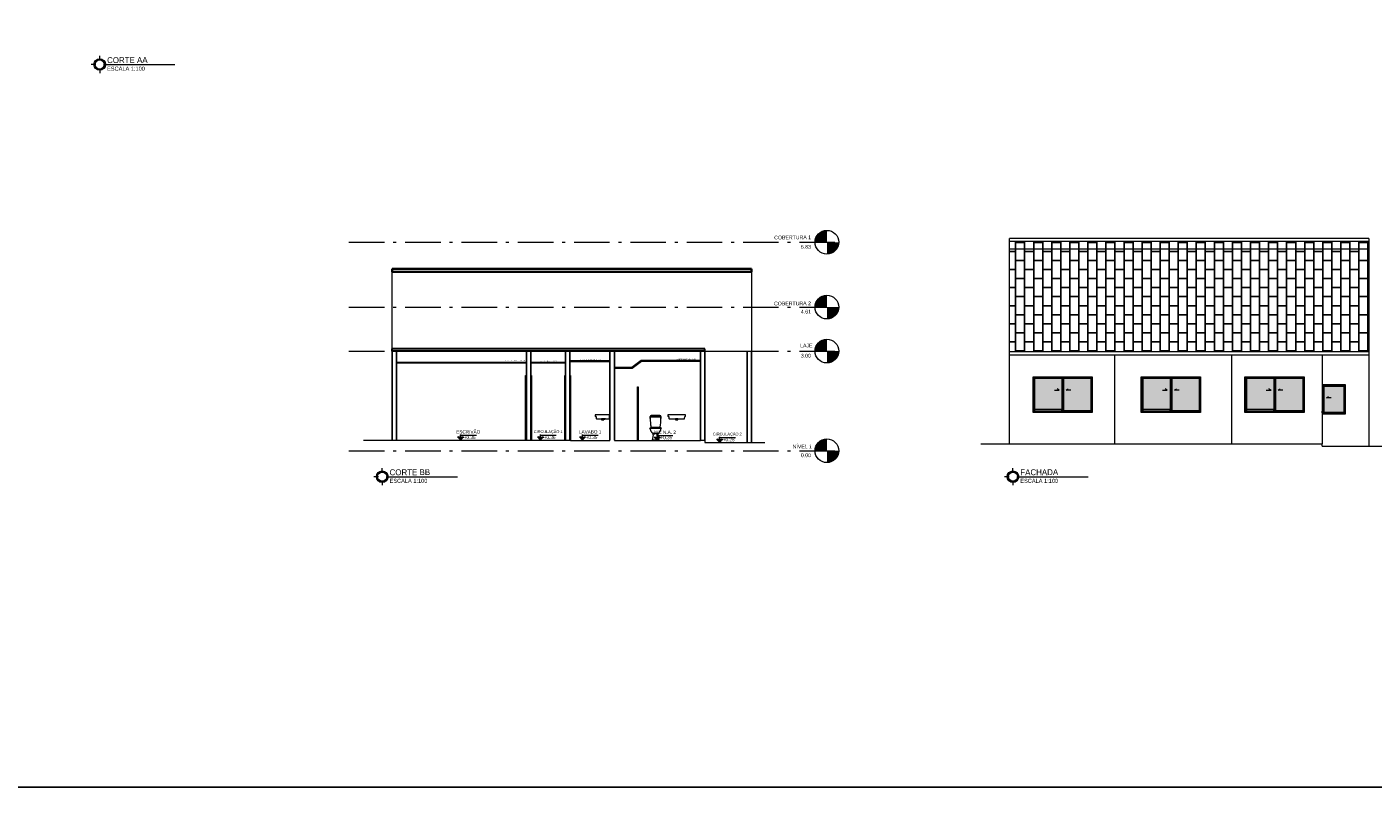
# Model space of a CAD drawing. Header units: millimetres. Extents: x 26 to 1362, y 24 to 358.
# Tile 40 of 256: x 496 to 542, y 72 to 98. Entities that reach past the tile are written whole.
import ezdxf

# ---------------------------------------------------------------- set-up
doc = ezdxf.new("R2010")
doc.units = ezdxf.units.MM
doc.linetypes.add('IMPORT-ACAD_ISO10W100 _3_', pattern=[18000, 12000, -3000, 0, -3000])
for name, color, linetype, lineweight in [('A-DOOR-FRAM', 31, 'Continuous', 9), ('A-FLOR', 252, 'Continuous', 9), ('A-FLOR-LEVL', 250, 'Continuous', 5), ('A-ROOF', 251, 'Continuous', 9), ('A-WALL', 113, 'Continuous', 9), ('LAJE', 252, 'Continuous', 30), ('MB TELHADO', 251, 'Continuous', 18), ('MB_ALVENARIA', 7, 'Continuous', 40), ('MB_ESQUADRIA', 7, 'Continuous', 5), ('MB_MOBILIÁRIO', 8, 'Continuous', 13), ('MB_TEXTO_0', 7, 'Continuous', 13), ('Símbolos', 7, 'Continuous', 20), ('TEXTO', 7, 'Continuous', 20)]:
    doc.layers.add(name, color=color, linetype=linetype, lineweight=lineweight)
for name, color, linetype in [('ARQ-HACHURA', 252, 'Continuous'), ('ARQ-LINHA-05', 5, 'Continuous'), ('vista', 7, 'Continuous')]:
    doc.layers.add(name, color=color, linetype=linetype)
doc.styles.add('arial', font='arial.ttf')
doc.styles.add('AVANT', font='txt')

# ---------------------------------------------------------------- blocks, each defined once
blk = doc.blocks.new('NOMENCLATURA')
at = {"layer": 'Símbolos', "lineweight": 20}
for p, q in [((-0.52, 0.3), (-0.52, 0.66)), ((-0.22, 0), (-0.01, 0)), ((-0.82, 0), (-1.18, 0)), ((-0.52, -0.3), (-0.52, -0.66))]:
    blk.add_line(p, q, dxfattribs=at)
for radius in [0.449, 0.355]:
    blk.add_circle((-0.52, 0), radius, dxfattribs=at)
at = {"layer": 'Símbolos', "lineweight": 0}
for radius in [0.424, 0.38]:
    blk.add_circle((-0.52, 0), radius, dxfattribs=at)

msp = doc.modelspace()

# ---------------------------------------------------------------- hatches: boundary and pattern name
at = {"layer": 'A-FLOR-LEVL'}
h = msp.add_hatch(color=256, dxfattribs=at)
edge = h.paths.add_edge_path()
edge.add_line((523.3759, 90.5328), (522.9759, 90.5328))
edge.add_arc((523.3759, 90.5328), 0.4, 90, 180, ccw=False)
edge.add_line((523.3759, 90.9328), (523.3759, 90.5328))
h = msp.add_hatch(color=256, dxfattribs=at)
edge = h.paths.add_edge_path()
edge.add_line((523.3759, 90.1328), (523.3759, 90.5328))
edge.add_line((523.3759, 90.5328), (523.7759, 90.5328))
edge.add_arc((523.3759, 90.5328), 0.4, 270, 360, ccw=False)
h = msp.add_hatch(color=256, dxfattribs=at)
edge = h.paths.add_edge_path()
edge.add_line((523.3759, 88.3459), (522.9759, 88.3459))
edge.add_arc((523.3759, 88.3459), 0.4, 90, 180, ccw=False)
edge.add_line((523.3759, 88.7459), (523.3759, 88.3459))
h = msp.add_hatch(color=256, dxfattribs=at)
edge = h.paths.add_edge_path()
edge.add_line((523.3759, 87.9459), (523.3759, 88.3459))
edge.add_line((523.3759, 88.3459), (523.7759, 88.3459))
edge.add_arc((523.3759, 88.3459), 0.4, 270, 360, ccw=False)
h = msp.add_hatch(color=256, dxfattribs=at)
edge = h.paths.add_edge_path()
edge.add_line((523.3759, 86.8604), (522.9759, 86.8604))
edge.add_arc((523.3759, 86.8604), 0.4, 90, 180, ccw=False)
edge.add_line((523.3759, 87.2604), (523.3759, 86.8604))
h = msp.add_hatch(color=256, dxfattribs=at)
edge = h.paths.add_edge_path()
edge.add_line((523.3759, 86.4604), (523.3759, 86.8604))
edge.add_line((523.3759, 86.8604), (523.7759, 86.8604))
edge.add_arc((523.3759, 86.8604), 0.4, 270, 360, ccw=False)
h = msp.add_hatch(color=256, dxfattribs=at)
edge = h.paths.add_edge_path()
edge.add_line((523.3759, 83.5004), (522.9759, 83.5004))
edge.add_arc((523.3759, 83.5004), 0.4, 90, 180, ccw=False)
edge.add_line((523.3759, 83.9004), (523.3759, 83.5004))
h = msp.add_hatch(color=256, dxfattribs=at)
edge = h.paths.add_edge_path()
edge.add_line((523.3759, 83.1004), (523.3759, 83.5004))
edge.add_line((523.3759, 83.5004), (523.7759, 83.5004))
edge.add_arc((523.3759, 83.5004), 0.4, 270, 360, ccw=False)
at = {"layer": 'ARQ-HACHURA', "true_color": 0xcd6928}
h = msp.add_hatch(dxfattribs=at)
h.set_pattern_fill('AR-B816', color=32, scale=0.0015, angle=90)
h.paths.add_polyline_path([(541.6608, 90.3143), (529.5308, 90.3143), (529.5308, 86.8343), (541.6608, 86.8343)])
h.paths.add_polyline_path([(541.6608, 90.5643), (529.5308, 90.5643), (529.5308, 90.3143), (541.6608, 90.3143)])
at = {"layer": 'vista'}
h = msp.add_hatch(color=256, dxfattribs=at)
h.dxf.hatch_style = 1
h.set_gradient(color1=(127, 191, 255), color2=(214, 245, 255), name='CURVED')
h.paths.add_polyline_path([(532.2856, 84.8513), (532.2856, 85.9318), (531.3582, 85.9318), (531.3582, 84.8513)])
h.paths.add_polyline_path([(531.3035, 85.9318), (530.382, 85.9318), (530.382, 84.8898), (531.3035, 84.8898)])
h.paths.add_polyline_path([(534.9535, 84.8898), (534.9535, 85.9318), (534.032, 85.9318), (534.032, 84.8898)])
h.paths.add_polyline_path([(535.9356, 84.8513), (535.9356, 85.9318), (535.0082, 85.9318), (535.0082, 84.8513)])
h.paths.add_polyline_path([(538.4535, 84.8898), (538.4535, 85.9318), (537.532, 85.9318), (537.532, 84.8898)])
h.paths.add_polyline_path([(539.4356, 84.8513), (539.4356, 85.9318), (538.5082, 85.9318), (538.5082, 84.8513)])
h.paths.add_polyline_path([(540.8181, 84.7913), (540.8181, 85.6718), (540.1407, 85.6718), (540.1407, 84.7913)])

# ---------------------------------------------------------------- linework, layer by layer
at = {"layer": 'A-DOOR-FRAM'}
for p, q in [((513.2354, 83.8604), (513.2104, 83.8604)), ((513.3854, 83.8604), (513.4104, 83.8604)), ((514.5304, 83.8604), (514.5554, 83.8604)), ((514.7304, 83.8604), (514.7054, 83.8604))]:
    msp.add_line(p, q, dxfattribs=at)
at = {"layer": 'A-FLOR'}
for p, q in [((519.2554, 86.8604), (520.8354, 86.8604)), ((507.7391, 83.8604), (514.7304, 83.8604)), ((514.7304, 83.8604), (514.7304, 83.8504)), ((514.7304, 83.8504), (516.0554, 83.8504)), ((516.0554, 83.8504), (516.0554, 83.8604)), ((516.2054, 83.8604), (516.2054, 83.8504)), ((516.2054, 83.8504), (519.1054, 83.8504)), ((519.1054, 83.8604), (519.2554, 83.8604)), ((519.1054, 83.8504), (519.1054, 83.8604)), ((519.2554, 83.8604), (519.2554, 83.7804)), ((519.2554, 83.7804), (521.2801, 83.7804)), ((528.5646, 83.7343), (540.0808, 83.7343)), ((540.0808, 83.6543), (540.0808, 83.7343)), ((540.0808, 83.6543), (542.1056, 83.6543))]:
    msp.add_line(p, q, dxfattribs=at)
at = {"layer": 'A-FLOR-LEVL', "linetype": 'IMPORT-ACAD_ISO10W100 _3_', "ltscale": 0.0001}
for p, q in [((507.2459, 90.5328), (523.7759, 90.5328)), ((507.2459, 88.3459), (523.3759, 88.3459)), ((507.2459, 86.8604), (523.7759, 86.8604)), ((507.2459, 83.5004), (523.7759, 83.5004))]:
    msp.add_line(p, q, dxfattribs=at)
at = {"layer": 'A-FLOR-LEVL'}
for centre in [(523.3759, 90.5328), (523.3759, 88.3459), (523.3759, 86.8604), (523.3759, 83.5004)]:
    msp.add_circle(centre, 0.4, dxfattribs=at)
at = {"layer": 'A-ROOF'}
for p, q in [((529.5308, 86.7343), (529.5308, 90.6643)), ((541.6608, 90.6643), (529.5308, 90.6643)), ((529.5308, 90.5643), (541.6608, 90.5643)), ((541.6608, 90.6643), (541.6608, 86.7343)), ((529.5308, 90.3143), (541.6608, 90.3143)), ((541.6608, 86.8343), (529.5308, 86.8343)), ((508.8554, 86.4904), (513.2354, 86.4904)), ((508.8554, 86.4604), (513.2354, 86.4604)), ((513.3854, 86.4904), (514.5554, 86.4904)), ((513.3854, 86.4604), (514.5554, 86.4604)), ((514.7054, 86.5404), (516.0554, 86.5404)), ((514.7054, 86.5104), (516.0554, 86.5104)), ((516.2054, 86.3153), (516.7922, 86.3153)), ((516.7922, 86.3153), (517.1103, 86.5504)), ((516.8021, 86.2853), (517.1202, 86.5204)), ((517.1103, 86.5504), (519.1054, 86.5504)), ((517.1202, 86.5204), (519.1054, 86.5204)), ((529.5308, 86.7343), (541.6608, 86.7343)), ((516.2054, 86.2853), (516.8021, 86.2853))]:
    msp.add_line(p, q, dxfattribs=at)
at = {"layer": 'A-ROOF', "lineweight": 35}
for p, q in [((508.7054, 89.6386), (508.7054, 89.5386)), ((520.8354, 89.5386), (520.8354, 89.6386))]:
    msp.add_line(p, q, dxfattribs=at)
at = {"layer": 'A-WALL', "lineweight": 25}
for p, q in [((508.8554, 86.8604), (508.7054, 86.8604)), ((513.3854, 86.8604), (513.2354, 86.8604)), ((514.7054, 86.8604), (514.5554, 86.8604)), ((516.2054, 86.8604), (516.0554, 86.8604)), ((519.2554, 86.8604), (519.1054, 86.8604))]:
    msp.add_line(p, q, dxfattribs=at)
at = {"layer": 'ARQ-LINHA-05'}
msp.add_lwpolyline([(457.8181, 352.4042), (601.279, 352.4042), (601.279, 72.1551), (457.8181, 72.1551)], close=True, dxfattribs=at)
at = {"layer": 'LAJE'}
for p, q in [((519.2554, 86.9404), (508.7054, 86.9404)), ((508.7054, 86.8604), (508.7054, 86.9404)), ((519.2554, 86.8604), (508.7054, 86.8604)), ((519.2554, 86.8604), (519.2554, 86.9404))]:
    msp.add_line(p, q, dxfattribs=at)
at = {"layer": 'MB TELHADO', "lineweight": 35}
for p, q in [((520.8354, 89.6386), (508.7054, 89.6386)), ((508.7054, 89.5386), (520.8354, 89.5386))]:
    msp.add_line(p, q, dxfattribs=at)
at = {"layer": 'MB TELHADO'}
for p, q in [((508.7054, 86.8604), (508.7054, 89.5386)), ((520.8354, 89.5386), (520.8354, 86.8604))]:
    msp.add_line(p, q, dxfattribs=at)
at = {"layer": 'MB_ALVENARIA', "lineweight": 25}
for p, q in [((508.7054, 86.8604), (508.7054, 83.8604)), ((508.8554, 83.8604), (508.8554, 86.8604)), ((513.2354, 86.8604), (513.2354, 83.8604)), ((513.3854, 83.8604), (513.3854, 86.8604)), ((514.5554, 86.8604), (514.5554, 83.8604)), ((514.7054, 83.8604), (514.7054, 86.8604)), ((516.0554, 86.8604), (516.0554, 83.8604)), ((516.2054, 83.8604), (516.2054, 86.8604)), ((519.1054, 86.8604), (519.1054, 83.8604)), ((519.2554, 83.8604), (519.2554, 86.8604)), ((520.6854, 86.8604), (520.6854, 83.7804)), ((520.8354, 83.7804), (520.8354, 86.8604))]:
    msp.add_line(p, q, dxfattribs=at)
at = {"layer": 'MB_ESQUADRIA'}
for p, q in [((529.5308, 83.7343), (529.5308, 86.7343)), ((533.0808, 86.7343), (533.0808, 83.7343)), ((537.0308, 86.7343), (537.0308, 83.7343)), ((540.0808, 86.7343), (540.0808, 83.7343)), ((541.6608, 86.7343), (541.6608, 83.6543)), ((513.2104, 83.8604), (513.2104, 86.0364)), ((513.2104, 86.0364), (513.2354, 86.0364)), ((513.3854, 86.0364), (513.4104, 86.0364)), ((513.4104, 86.0364), (513.4104, 83.8604)), ((514.5304, 83.8604), (514.5304, 86.0364)), ((514.5304, 86.0364), (514.5554, 86.0364)), ((514.7054, 86.0364), (514.7304, 86.0364)), ((514.7304, 86.0364), (514.7304, 83.8604)), ((530.3308, 84.7943), (530.3308, 85.9943)), ((530.3308, 85.9943), (532.3308, 85.9943)), ((530.3382, 85.9869), (530.3382, 85.9943)), ((530.3382, 85.9943), (530.3382, 84.7943)), ((530.3382, 85.9869), (532.3234, 85.9869)), ((530.3382, 85.9788), (532.3234, 85.9788)), ((530.3512, 85.9869), (530.3512, 84.8017)), ((530.3512, 85.9543), (532.3104, 85.9543)), ((530.382, 85.9318), (530.382, 85.9551)), ((530.382, 85.9551), (530.382, 84.8222)), ((531.3035, 85.9318), (530.382, 85.9318)), ((531.3035, 85.9553), (531.3035, 85.9318)), ((531.3035, 85.9553), (531.3035, 84.8215)), ((531.3232, 85.9553), (531.3232, 84.8153)), ((531.3582, 85.9318), (531.3582, 85.9553)), ((531.3582, 85.9553), (531.3582, 84.8153)), ((532.2856, 85.9318), (531.3582, 85.9318)), ((532.2856, 85.9551), (532.2856, 85.9318)), ((532.2856, 85.9551), (532.2856, 84.8153)), ((532.3104, 85.9869), (532.3104, 84.8017)), ((532.3234, 85.9943), (532.3234, 85.9869)), ((532.3234, 85.9943), (532.3234, 84.7943)), ((532.3308, 85.9943), (532.3308, 84.7943)), ((533.9808, 84.7943), (533.9808, 85.9943)), ((533.9808, 85.9943), (535.9808, 85.9943)), ((533.9882, 85.9869), (533.9882, 85.9943)), ((533.9882, 85.9943), (533.9882, 84.7943)), ((533.9882, 85.9869), (535.9734, 85.9869)), ((533.9882, 85.9788), (535.9734, 85.9788)), ((534.0012, 85.9869), (534.0012, 84.8017)), ((534.0012, 85.9543), (535.9604, 85.9543)), ((534.032, 85.9318), (534.032, 85.9551)), ((534.032, 85.9551), (534.032, 84.8222)), ((534.9535, 85.9318), (534.032, 85.9318)), ((534.9535, 85.9553), (534.9535, 85.9318)), ((534.9535, 85.9553), (534.9535, 84.8215)), ((534.9732, 85.9553), (534.9732, 84.8153)), ((535.0082, 85.9318), (535.0082, 85.9553)), ((535.0082, 85.9553), (535.0082, 84.8153)), ((535.9356, 85.9318), (535.0082, 85.9318)), ((535.9356, 85.9551), (535.9356, 85.9318)), ((535.9356, 85.9551), (535.9356, 84.8153)), ((535.9604, 85.9869), (535.9604, 84.8017)), ((535.9734, 85.9943), (535.9734, 85.9869)), ((535.9734, 85.9943), (535.9734, 84.7943)), ((535.9808, 85.9943), (535.9808, 84.7943)), ((537.4808, 84.7943), (537.4808, 85.9943)), ((537.4808, 85.9943), (539.4808, 85.9943)), ((537.4882, 85.9869), (537.4882, 85.9943)), ((537.4882, 85.9943), (537.4882, 84.7943)), ((537.4882, 85.9869), (539.4734, 85.9869)), ((537.4882, 85.9788), (539.4734, 85.9788)), ((537.5012, 85.9869), (537.5012, 84.8017)), ((537.5012, 85.9543), (539.4604, 85.9543)), ((537.532, 85.9318), (537.532, 85.9551)), ((537.532, 85.9551), (537.532, 84.8222)), ((538.4535, 85.9318), (537.532, 85.9318)), ((538.4535, 85.9553), (538.4535, 85.9318)), ((538.4535, 85.9553), (538.4535, 84.8215)), ((538.4732, 85.9553), (538.4732, 84.8153)), ((538.5082, 85.9318), (538.5082, 85.9553)), ((538.5082, 85.9553), (538.5082, 84.8153)), ((539.4356, 85.9318), (538.5082, 85.9318)), ((539.4356, 85.9551), (539.4356, 85.9318)), ((539.4356, 85.9551), (539.4356, 84.8153)), ((539.4604, 85.9869), (539.4604, 84.8017)), ((539.4734, 85.9943), (539.4734, 85.9869)), ((539.4734, 85.9943), (539.4734, 84.7943)), ((539.4808, 85.9943), (539.4808, 84.7943)), ((531.0506, 85.545), (531.2106, 85.545)), ((531.2106, 85.545), (531.1413, 85.585)), ((531.4511, 85.545), (531.5204, 85.585)), ((531.6111, 85.545), (531.4511, 85.545)), ((534.7006, 85.545), (534.8606, 85.545)), ((534.8606, 85.545), (534.7913, 85.585)), ((535.1011, 85.545), (535.1704, 85.585)), ((535.2611, 85.545), (535.1011, 85.545)), ((538.2006, 85.545), (538.3606, 85.545)), ((538.3606, 85.545), (538.2913, 85.585)), ((538.6011, 85.545), (538.6704, 85.585)), ((538.7611, 85.545), (538.6011, 85.545)), ((540.0808, 85.7343), (540.8633, 85.7343)), ((540.0808, 85.7269), (540.8559, 85.7269)), ((540.0808, 85.7188), (540.8559, 85.7188)), ((540.0808, 85.6943), (540.8429, 85.6943)), ((540.086, 85.6718), (540.0808, 85.6718)), ((540.086, 85.6953), (540.086, 85.6718)), ((540.086, 85.6953), (540.086, 84.7615)), ((540.1057, 85.6953), (540.1057, 84.7553)), ((540.1407, 85.6718), (540.1407, 85.6953)), ((540.1407, 85.6953), (540.1407, 84.7553)), ((540.8181, 85.6718), (540.1407, 85.6718)), ((540.8181, 85.6951), (540.8181, 85.6718)), ((540.8181, 85.6951), (540.8181, 84.7553)), ((540.8429, 85.7269), (540.8429, 84.7417)), ((540.8559, 85.7343), (540.8559, 85.7269)), ((540.8559, 85.7343), (540.8559, 84.7343)), ((540.8633, 85.7343), (540.8633, 84.7343)), ((540.2336, 85.285), (540.3029, 85.325)), ((540.3936, 85.285), (540.2336, 85.285)), ((532.3308, 84.7943), (530.3308, 84.7943)), ((530.3382, 84.8017), (532.3234, 84.8017)), ((530.3382, 84.8017), (530.3382, 84.7943)), ((531.3232, 84.8223), (530.3512, 84.8223)), ((530.3512, 84.8153), (531.3232, 84.8153)), ((530.3512, 84.807), (532.3104, 84.807)), ((530.3512, 84.806), (532.3104, 84.806)), ((530.382, 84.8423), (530.382, 84.8898)), ((531.3035, 84.8898), (530.382, 84.8898)), ((530.382, 84.8423), (531.3035, 84.8423)), ((530.382, 84.8326), (531.3035, 84.8326)), ((530.382, 84.8292), (531.3035, 84.8292)), ((531.3035, 84.8423), (531.3035, 84.8898)), ((531.3582, 84.8153), (531.3232, 84.8153)), ((531.3582, 84.8153), (531.3582, 84.8513)), ((532.2856, 84.8513), (531.3582, 84.8513)), ((532.2856, 84.8153), (531.3582, 84.8153)), ((532.2856, 84.8153), (532.2856, 84.8513)), ((532.3104, 84.8153), (532.2856, 84.8153)), ((532.3234, 84.8017), (532.3234, 84.7943)), ((535.9808, 84.7943), (533.9808, 84.7943)), ((533.9882, 84.8017), (535.9734, 84.8017)), ((533.9882, 84.8017), (533.9882, 84.7943)), ((534.9732, 84.8223), (534.0012, 84.8223)), ((534.0012, 84.8153), (534.9732, 84.8153)), ((534.0012, 84.807), (535.9604, 84.807)), ((534.0012, 84.806), (535.9604, 84.806)), ((534.032, 84.8423), (534.032, 84.8898)), ((534.9535, 84.8898), (534.032, 84.8898)), ((534.032, 84.8423), (534.9535, 84.8423)), ((534.032, 84.8326), (534.9535, 84.8326)), ((534.032, 84.8292), (534.9535, 84.8292)), ((534.9535, 84.8423), (534.9535, 84.8898)), ((535.0082, 84.8153), (534.9732, 84.8153)), ((535.0082, 84.8153), (535.0082, 84.8513)), ((535.9356, 84.8513), (535.0082, 84.8513)), ((535.9356, 84.8153), (535.0082, 84.8153)), ((535.9356, 84.8153), (535.9356, 84.8513)), ((535.9604, 84.8153), (535.9356, 84.8153)), ((535.9734, 84.8017), (535.9734, 84.7943)), ((539.4808, 84.7943), (537.4808, 84.7943)), ((537.4882, 84.8017), (539.4734, 84.8017)), ((537.4882, 84.8017), (537.4882, 84.7943)), ((538.4732, 84.8223), (537.5012, 84.8223)), ((537.5012, 84.8153), (538.4732, 84.8153)), ((537.5012, 84.807), (539.4604, 84.807)), ((537.5012, 84.806), (539.4604, 84.806)), ((537.532, 84.8423), (537.532, 84.8898)), ((538.4535, 84.8898), (537.532, 84.8898)), ((537.532, 84.8423), (538.4535, 84.8423)), ((537.532, 84.8326), (538.4535, 84.8326)), ((537.532, 84.8292), (538.4535, 84.8292)), ((538.4535, 84.8423), (538.4535, 84.8898)), ((538.5082, 84.8153), (538.4732, 84.8153)), ((538.5082, 84.8153), (538.5082, 84.8513)), ((539.4356, 84.8513), (538.5082, 84.8513)), ((539.4356, 84.8153), (538.5082, 84.8153)), ((539.4356, 84.8153), (539.4356, 84.8513)), ((539.4604, 84.8153), (539.4356, 84.8153)), ((539.4734, 84.8017), (539.4734, 84.7943)), ((540.086, 84.8298), (540.0808, 84.8298)), ((540.0808, 84.7823), (540.086, 84.7823)), ((540.0808, 84.7726), (540.086, 84.7726)), ((540.0808, 84.7692), (540.086, 84.7692)), ((540.1057, 84.7623), (540.0808, 84.7623)), ((540.0808, 84.7553), (540.1057, 84.7553)), ((540.0808, 84.747), (540.8429, 84.747)), ((540.0808, 84.746), (540.8429, 84.746)), ((540.0808, 84.7417), (540.8559, 84.7417)), ((540.8633, 84.7343), (540.0808, 84.7343)), ((540.086, 84.7823), (540.086, 84.8298)), ((540.1407, 84.7553), (540.1057, 84.7553)), ((540.1407, 84.7553), (540.1407, 84.7913)), ((540.8181, 84.7913), (540.1407, 84.7913)), ((540.8181, 84.7553), (540.1407, 84.7553)), ((540.8181, 84.7553), (540.8181, 84.7913)), ((540.8429, 84.7553), (540.8181, 84.7553)), ((540.8559, 84.7417), (540.8559, 84.7343))]:
    msp.add_line(p, q, dxfattribs=at)
at = {"layer": 'MB_MOBILIÁRIO'}
for p, q in [((516.9825, 83.8604), (516.9825, 85.6604)), ((516.9825, 85.6604), (517.0025, 85.6604)), ((517.0025, 85.6604), (517.0025, 83.8604)), ((515.5574, 84.7057), (515.5574, 84.6666)), ((516.0404, 84.7104), (515.5621, 84.7104)), ((515.5628, 84.6602), (515.5845, 84.6565)), ((515.5899, 84.6507), (515.5958, 84.582)), ((515.6008, 84.5774), (516.0404, 84.5774)), ((515.9084, 84.5774), (515.7741, 84.5774)), ((515.7741, 84.5774), (515.7757, 84.5474)), ((515.7787, 84.5446), (515.8488, 84.5446)), ((515.8288, 84.5774), (515.8287, 84.5617)), ((515.8518, 84.5474), (515.8521, 84.5527)), ((516.0404, 84.5774), (516.0404, 84.7104)), ((518.0095, 84.7057), (518.0095, 84.6666)), ((518.6048, 84.7104), (518.0142, 84.7104)), ((518.0149, 84.6602), (518.0366, 84.6565)), ((518.042, 84.6507), (518.0479, 84.582)), ((518.0529, 84.5774), (518.5661, 84.5774)), ((518.3491, 84.5774), (518.2699, 84.5774)), ((518.2699, 84.5774), (518.2714, 84.5474)), ((518.2744, 84.5446), (518.3446, 84.5446)), ((518.3476, 84.5474), (518.3491, 84.5774)), ((518.5711, 84.582), (518.577, 84.6507)), ((518.5824, 84.6565), (518.6041, 84.6602)), ((518.6095, 84.6666), (518.6095, 84.7057))]:
    msp.add_line(p, q, dxfattribs=at)
at = {"layer": 'MB_MOBILIÁRIO', "lineweight": 18}
for p, q in [((517.4132, 84.6554), (517.4132, 84.6414)), ((517.4132, 84.6414), (517.4132, 84.6554)), ((517.4215, 84.6414), (517.4132, 84.6414)), ((517.4132, 84.6384), (517.4132, 84.5904)), ((517.4132, 84.5904), (517.4132, 84.6384)), ((517.4152, 84.6414), (517.4152, 84.6404)), ((517.4152, 84.6404), (517.4152, 84.6414)), ((517.4152, 84.6404), (517.4235, 84.6404)), ((517.4607, 84.6414), (517.4215, 84.6414)), ((517.4235, 84.6404), (517.4607, 84.6404)), ((517.4502, 84.6904), (517.4482, 84.6904)), ((517.462, 84.6904), (517.4563, 84.6904)), ((517.7307, 84.6414), (517.4607, 84.6414)), ((517.4607, 84.6404), (517.7306, 84.6404)), ((517.5322, 84.6914), (517.5322, 84.6904)), ((517.5372, 84.6924), (517.5372, 84.6914)), ((517.5492, 84.6924), (517.5492, 84.6924)), ((517.5492, 84.6924), (517.5807, 84.6924)), ((517.5492, 84.6914), (517.5492, 84.6914)), ((517.5492, 84.6914), (517.6422, 84.6914)), ((517.5492, 84.6914), (517.5492, 84.6914)), ((517.5807, 84.6924), (517.5807, 84.6924)), ((517.5927, 84.6914), (517.5927, 84.6924)), ((517.5987, 84.6924), (517.5987, 84.6914)), ((517.6107, 84.6924), (517.6107, 84.6924)), ((517.6107, 84.6924), (517.6422, 84.6924)), ((517.6422, 84.6924), (517.6422, 84.6924)), ((517.6422, 84.6914), (517.6422, 84.6914)), ((517.6422, 84.6914), (517.6422, 84.6914)), ((517.6542, 84.6914), (517.6542, 84.6924)), ((517.6592, 84.6904), (517.6592, 84.6914)), ((517.7351, 84.6904), (517.7294, 84.6904)), ((517.7306, 84.6404), (517.7678, 84.6404)), ((517.7698, 84.6414), (517.7307, 84.6414)), ((517.7432, 84.6904), (517.7412, 84.6904)), ((517.7678, 84.6404), (517.7762, 84.6404)), ((517.7698, 84.6414), (517.7782, 84.6414)), ((517.7762, 84.6404), (517.7762, 84.6414)), ((517.7762, 84.6414), (517.7762, 84.6404)), ((517.7782, 84.6414), (517.7782, 84.6554)), ((517.7782, 84.6554), (517.7782, 84.6414)), ((517.7782, 84.5904), (517.7782, 84.6384)), ((517.7782, 84.6384), (517.7782, 84.5904)), ((517.4618, 84.2554), (517.4054, 84.2554)), ((517.4132, 84.2504), (517.4177, 84.2504)), ((517.4658, 84.2504), (517.4134, 84.2504)), ((517.4514, 84.2904), (517.4621, 84.2904)), ((517.7296, 84.2554), (517.4618, 84.2554)), ((517.7256, 84.2504), (517.4658, 84.2504)), ((517.4761, 84.2704), (517.4761, 84.2904)), ((517.5131, 84.0341), (517.4762, 83.8604)), ((517.7152, 83.8604), (517.6783, 84.0341)), ((517.7152, 84.2904), (517.7152, 84.2704)), ((517.7779, 84.2504), (517.7256, 84.2504)), ((517.7293, 84.2904), (517.74, 84.2904)), ((517.786, 84.2554), (517.7296, 84.2554)), ((517.7736, 84.2504), (517.7782, 84.2504)), ((517.5044, 83.8604), (517.4762, 83.8604)), ((517.687, 83.8604), (517.5044, 83.8604)), ((517.7152, 83.8604), (517.687, 83.8604))]:
    msp.add_line(p, q, dxfattribs=at)
at = {"layer": 'MB_MOBILIÁRIO', "lineweight": 18, "flags": 128}
for points in [[(517.4235, 84.6404), (517.4191, 84.6404), (517.4163, 84.6404), (517.4152, 84.6404), (517.4152, 84.6404)], [(517.4607, 84.6404), (517.4592, 84.6404), (517.4576, 84.6404), (517.4561, 84.6404), (517.4545, 84.6404), (517.453, 84.6404), (517.4515, 84.6404), (517.45, 84.6404), (517.4485, 84.6404), (517.4471, 84.6404), (517.4457, 84.6404), (517.4443, 84.6404), (517.4429, 84.6404), (517.4416, 84.6404), (517.4403, 84.6404), (517.439, 84.6404), (517.4378, 84.6404), (517.4366, 84.6404), (517.4354, 84.6404), (517.4343, 84.6404), (517.4332, 84.6404), (517.4322, 84.6404), (517.4312, 84.6404), (517.4303, 84.6404), (517.4294, 84.6404), (517.4286, 84.6404), (517.4279, 84.6404), (517.4271, 84.6404), (517.4265, 84.6404), (517.4259, 84.6404), (517.4254, 84.6404), (517.4249, 84.6404), (517.4245, 84.6404), (517.4241, 84.6404), (517.4238, 84.6404), (517.4236, 84.6404), (517.4235, 84.6404)], [(517.4563, 84.6904), (517.452, 84.6904), (517.4493, 84.6904), (517.4482, 84.6904), (517.4482, 84.6904)], [(517.462, 84.6904), (517.4617, 84.6904), (517.4615, 84.6904), (517.4613, 84.6904), (517.461, 84.6904), (517.4608, 84.6904), (517.4606, 84.6904), (517.4603, 84.6904), (517.4601, 84.6904), (517.4599, 84.6904), (517.4597, 84.6904), (517.4595, 84.6904), (517.4592, 84.6904), (517.459, 84.6904), (517.4588, 84.6904), (517.4586, 84.6904), (517.4585, 84.6904), (517.4583, 84.6904), (517.4581, 84.6904), (517.4579, 84.6904), (517.4578, 84.6904), (517.4576, 84.6904), (517.4575, 84.6904), (517.4573, 84.6904), (517.4572, 84.6904), (517.457, 84.6904), (517.4569, 84.6904), (517.4568, 84.6904), (517.4567, 84.6904), (517.4566, 84.6904), (517.4565, 84.6904), (517.4565, 84.6904), (517.4564, 84.6904), (517.4564, 84.6904), (517.4563, 84.6904), (517.4563, 84.6904), (517.4563, 84.6904)], [(517.7306, 84.6404), (517.5891, 84.6404), (517.4607, 84.6404)], [(517.7294, 84.6904), (517.5892, 84.6904), (517.462, 84.6904)], [(517.7351, 84.6904), (517.7351, 84.6904), (517.735, 84.6904), (517.735, 84.6904), (517.7349, 84.6904), (517.7348, 84.6904), (517.7347, 84.6904), (517.7347, 84.6904), (517.7346, 84.6904), (517.7344, 84.6904), (517.7343, 84.6904), (517.7342, 84.6904), (517.7341, 84.6904), (517.7339, 84.6904), (517.7338, 84.6904), (517.7336, 84.6904), (517.7335, 84.6904), (517.7333, 84.6904), (517.7331, 84.6904), (517.7329, 84.6904), (517.7327, 84.6904), (517.7326, 84.6904), (517.7324, 84.6904), (517.7321, 84.6904), (517.7319, 84.6904), (517.7317, 84.6904), (517.7315, 84.6904), (517.7313, 84.6904), (517.7311, 84.6904), (517.7308, 84.6904), (517.7306, 84.6904), (517.7304, 84.6904), (517.7301, 84.6904), (517.7299, 84.6904), (517.7296, 84.6904), (517.7294, 84.6904), (517.7294, 84.6904)], [(517.7678, 84.6404), (517.7676, 84.6404), (517.7673, 84.6404), (517.767, 84.6404), (517.7666, 84.6404), (517.7661, 84.6404), (517.7656, 84.6404), (517.765, 84.6404), (517.7643, 84.6404), (517.7636, 84.6404), (517.7629, 84.6404), (517.762, 84.6404), (517.7612, 84.6404), (517.7603, 84.6404), (517.7593, 84.6404), (517.7583, 84.6404), (517.7572, 84.6404), (517.7561, 84.6404), (517.755, 84.6404), (517.7538, 84.6404), (517.7526, 84.6404), (517.7513, 84.6404), (517.75, 84.6404), (517.7487, 84.6404), (517.7473, 84.6404), (517.7459, 84.6404), (517.7445, 84.6404), (517.743, 84.6404), (517.7416, 84.6404), (517.7401, 84.6404), (517.7386, 84.6404), (517.737, 84.6404), (517.7355, 84.6404), (517.734, 84.6404), (517.7324, 84.6404), (517.7309, 84.6404), (517.7306, 84.6404)], [(517.7432, 84.6904), (517.7424, 84.6904), (517.74, 84.6904), (517.736, 84.6904), (517.7351, 84.6904)], [(517.7762, 84.6404), (517.7754, 84.6404), (517.7729, 84.6404), (517.7687, 84.6404), (517.7678, 84.6404)], [(517.4049, 84.2554), (517.4049, 84.256), (517.4049, 84.2566), (517.405, 84.2572), (517.4051, 84.2578), (517.4052, 84.2584), (517.4053, 84.259), (517.4055, 84.2595), (517.4056, 84.2601), (517.4058, 84.2607), (517.4061, 84.2612), (517.4063, 84.2618), (517.4066, 84.2623), (517.4069, 84.2628), (517.4072, 84.2634), (517.4075, 84.2639), (517.4079, 84.2643), (517.4082, 84.2648), (517.4086, 84.2653), (517.409, 84.2657), (517.4094, 84.2661), (517.4099, 84.2666), (517.4103, 84.267), (517.4108, 84.2673), (517.4113, 84.2677), (517.4118, 84.268), (517.4123, 84.2683), (517.4128, 84.2686), (517.4134, 84.2689), (517.4139, 84.2691), (517.4145, 84.2694), (517.415, 84.2696), (517.4156, 84.2698), (517.4162, 84.2699), (517.4167, 84.2701), (517.4173, 84.2702), (517.4179, 84.2703), (517.4185, 84.2703), (517.4191, 84.2704), (517.4197, 84.2704), (517.4199, 84.2704)], [(517.4099, 84.2504), (517.4099, 84.251), (517.4099, 84.2516), (517.41, 84.2522), (517.4101, 84.2528), (517.4102, 84.2534), (517.4103, 84.254), (517.4105, 84.2545), (517.4106, 84.2551), (517.4107, 84.2554)], [(517.4132, 84.2504), (517.4133, 84.2431), (517.4138, 84.2358), (517.4145, 84.2285), (517.4155, 84.2213), (517.4168, 84.2141), (517.4184, 84.207), (517.4203, 84.2), (517.4224, 84.193), (517.4249, 84.1861), (517.4276, 84.1793), (517.4306, 84.1727), (517.4338, 84.1661), (517.4373, 84.1597), (517.4411, 84.1534), (517.4451, 84.1473), (517.4493, 84.1414), (517.4538, 84.1356), (517.4585, 84.1301), (517.4634, 84.1247), (517.4685, 84.1195), (517.4739, 84.1145), (517.4794, 84.1097), (517.4851, 84.1052), (517.491, 84.1009), (517.4971, 84.0968), (517.5033, 84.093), (517.5097, 84.0894), (517.5135, 84.0874)], [(517.4737, 84.2704), (517.4675, 84.2704), (517.4617, 84.2704), (517.4561, 84.2704), (517.451, 84.2704), (517.4462, 84.2704), (517.4418, 84.2704), (517.4378, 84.2704), (517.4342, 84.2704), (517.431, 84.2704), (517.4281, 84.2704), (517.4257, 84.2704), (517.4237, 84.2704), (517.4221, 84.2704), (517.421, 84.2704), (517.4202, 84.2704), (517.4199, 84.2704), (517.4199, 84.2704)], [(517.4199, 84.2704), (517.4201, 84.2704), (517.4207, 84.2704), (517.4218, 84.2704), (517.4233, 84.2704), (517.4251, 84.2704), (517.4274, 84.2704), (517.4301, 84.2704), (517.4333, 84.2704), (517.4343, 84.2704)], [(517.4514, 84.2904), (517.4522, 84.2904), (517.4546, 84.2904), (517.4586, 84.2904), (517.4594, 84.2904)], [(517.4594, 84.2904), (517.4595, 84.2904), (517.4595, 84.2904), (517.4595, 84.2904), (517.4595, 84.2904), (517.4596, 84.2904), (517.4596, 84.2904), (517.4597, 84.2904), (517.4597, 84.2904), (517.4597, 84.2904), (517.4598, 84.2904), (517.4599, 84.2904), (517.4599, 84.2904), (517.46, 84.2904), (517.4601, 84.2904), (517.4601, 84.2904), (517.4602, 84.2904), (517.4603, 84.2904), (517.4604, 84.2904), (517.4605, 84.2904), (517.4605, 84.2904), (517.4606, 84.2904), (517.4607, 84.2904), (517.4608, 84.2904), (517.4609, 84.2904), (517.461, 84.2904), (517.4611, 84.2904), (517.4612, 84.2904), (517.4613, 84.2904), (517.4614, 84.2904), (517.4615, 84.2904), (517.4617, 84.2904), (517.4618, 84.2904), (517.4619, 84.2904), (517.462, 84.2904), (517.4621, 84.2904), (517.4621, 84.2904)], [(517.4621, 84.2904), (517.6022, 84.2904), (517.7293, 84.2904)], [(517.7176, 84.2704), (517.7138, 84.2704), (517.7098, 84.2704), (517.7056, 84.2704), (517.7013, 84.2704), (517.6967, 84.2704), (517.692, 84.2704), (517.6872, 84.2704), (517.6822, 84.2704), (517.6771, 84.2704), (517.6718, 84.2704), (517.6664, 84.2704), (517.6609, 84.2704), (517.6553, 84.2704), (517.6496, 84.2704), (517.6439, 84.2704), (517.638, 84.2704), (517.6321, 84.2704), (517.6261, 84.2704), (517.6201, 84.2704), (517.614, 84.2704), (517.6079, 84.2704), (517.6018, 84.2704), (517.5956, 84.2704), (517.5895, 84.2704), (517.5834, 84.2704), (517.5773, 84.2704), (517.5712, 84.2704), (517.5652, 84.2704), (517.5592, 84.2704), (517.5533, 84.2704), (517.5474, 84.2704), (517.5416, 84.2704), (517.536, 84.2704), (517.5304, 84.2704), (517.5249, 84.2704), (517.5195, 84.2704), (517.5142, 84.2704), (517.5091, 84.2704), (517.5041, 84.2704), (517.4993, 84.2704), (517.4946, 84.2704), (517.49, 84.2704), (517.4857, 84.2704), (517.4815, 84.2704), (517.4775, 84.2704), (517.4737, 84.2704)], [(517.5131, 84.0341), (517.5139, 84.0381), (517.5145, 84.042), (517.5149, 84.046), (517.5152, 84.05), (517.5153, 84.054), (517.5152, 84.058), (517.515, 84.062), (517.5147, 84.0659), (517.5142, 84.0699), (517.5135, 84.0739), (517.5126, 84.0778), (517.5117, 84.0816), (517.5105, 84.0855), (517.5092, 84.0893), (517.5078, 84.093), (517.5077, 84.0932)], [(517.5405, 84.0764), (517.5475, 84.0744), (517.5546, 84.0726), (517.5617, 84.0711), (517.5689, 84.0699), (517.5761, 84.0689), (517.5816, 84.0685)], [(517.6098, 84.0685), (517.6126, 84.0687), (517.6198, 84.0695), (517.627, 84.0706), (517.6342, 84.072), (517.6413, 84.0737), (517.6483, 84.0757), (517.6509, 84.0764)], [(517.6837, 84.0932), (517.6822, 84.0895), (517.6809, 84.0857), (517.6798, 84.0819), (517.6788, 84.078), (517.6779, 84.0741), (517.6772, 84.0702), (517.6767, 84.0662), (517.6763, 84.0622), (517.6761, 84.0582), (517.6761, 84.0542), (517.6762, 84.0502), (517.6765, 84.0462), (517.6769, 84.0423), (517.6775, 84.0383), (517.6782, 84.0344), (517.6783, 84.0341)], [(517.6779, 84.0874), (517.6843, 84.0909), (517.6906, 84.0945), (517.6968, 84.0984), (517.7028, 84.1026), (517.7086, 84.107), (517.7142, 84.1116), (517.7197, 84.1165), (517.7249, 84.1216), (517.73, 84.1268), (517.7348, 84.1323), (517.7394, 84.138), (517.7438, 84.1438), (517.748, 84.1498), (517.7519, 84.156), (517.7555, 84.1623), (517.7589, 84.1688), (517.762, 84.1754), (517.7649, 84.1821), (517.7675, 84.1889), (517.7698, 84.1958), (517.7719, 84.2028), (517.7736, 84.2099), (517.7751, 84.2171), (517.7763, 84.2243), (517.7772, 84.2315), (517.7778, 84.2388), (517.7781, 84.2461), (517.7782, 84.2504)], [(517.7715, 84.2704), (517.7713, 84.2704), (517.7706, 84.2704), (517.7696, 84.2704), (517.7681, 84.2704), (517.7662, 84.2704), (517.7639, 84.2704), (517.7612, 84.2704), (517.7581, 84.2704), (517.7546, 84.2704), (517.7507, 84.2704), (517.7464, 84.2704), (517.7417, 84.2704), (517.7367, 84.2704), (517.7313, 84.2704), (517.7255, 84.2704), (517.7194, 84.2704), (517.7176, 84.2704)], [(517.7293, 84.2904), (517.7294, 84.2904), (517.7295, 84.2904), (517.7296, 84.2904), (517.7297, 84.2904), (517.7298, 84.2904), (517.7299, 84.2904), (517.73, 84.2904), (517.7301, 84.2904), (517.7302, 84.2904), (517.7303, 84.2904), (517.7304, 84.2904), (517.7305, 84.2904), (517.7306, 84.2904), (517.7307, 84.2904), (517.7308, 84.2904), (517.7309, 84.2904), (517.731, 84.2904), (517.7311, 84.2904), (517.7311, 84.2904), (517.7312, 84.2904), (517.7313, 84.2904), (517.7314, 84.2904), (517.7314, 84.2904), (517.7315, 84.2904), (517.7316, 84.2904), (517.7316, 84.2904), (517.7317, 84.2904), (517.7317, 84.2904), (517.7318, 84.2904), (517.7318, 84.2904), (517.7318, 84.2904), (517.7319, 84.2904), (517.7319, 84.2904), (517.7319, 84.2904), (517.7319, 84.2904)], [(517.7319, 84.2904), (517.7362, 84.2904), (517.7389, 84.2904), (517.74, 84.2904), (517.74, 84.2904)], [(517.7571, 84.2704), (517.7603, 84.2704), (517.7632, 84.2704), (517.7656, 84.2704), (517.7676, 84.2704), (517.7692, 84.2704), (517.7704, 84.2704), (517.7711, 84.2704), (517.7715, 84.2704), (517.7715, 84.2704)], [(517.7715, 84.2704), (517.7721, 84.2704), (517.7727, 84.2703), (517.7733, 84.2703), (517.7739, 84.2702), (517.7745, 84.2701), (517.775, 84.27), (517.7756, 84.2698), (517.7762, 84.2696), (517.7768, 84.2694), (517.7773, 84.2692), (517.7779, 84.269), (517.7784, 84.2687), (517.7789, 84.2684), (517.7794, 84.2681), (517.7799, 84.2678), (517.7804, 84.2674), (517.7809, 84.2671), (517.7814, 84.2667), (517.7818, 84.2663), (517.7822, 84.2658), (517.7826, 84.2654), (517.783, 84.2649), (517.7834, 84.2645), (517.7838, 84.264), (517.7841, 84.2635), (517.7844, 84.263), (517.7847, 84.2625), (517.785, 84.2619), (517.7852, 84.2614), (517.7855, 84.2608), (517.7857, 84.2603), (517.7858, 84.2597), (517.786, 84.2591), (517.7861, 84.2585), (517.7863, 84.2579), (517.7863, 84.2573), (517.7864, 84.2567), (517.7865, 84.2562), (517.7865, 84.2556), (517.7865, 84.2554)], [(517.7806, 84.2554), (517.7808, 84.2548), (517.781, 84.2542), (517.7811, 84.2537), (517.7812, 84.2531), (517.7813, 84.2525), (517.7814, 84.2519), (517.7815, 84.2513), (517.7815, 84.2507), (517.7815, 84.2504)]]:
    msp.add_lwpolyline(points, dxfattribs=at)
at = {"layer": 'MB_MOBILIÁRIO'}
for centre, radius, start, end in [((515.5621, 84.7057), 0.0047, 90, 180), ((515.5639, 84.6666), 0.00654, 180, 260.32903), ((515.5834, 84.6501), 0.00645, 4.96403, 80.32903), ((515.6008, 84.5824), 0.005, 184.96403, 270), ((515.7787, 84.5476), 0.003, 183, 270), ((515.8379, 84.5617), 0.00922, 179.52501, 265.55806), ((515.8435, 84.6488), 0.0966, 266.28254, 275.13787), ((515.8488, 84.5476), 0.003, 270, 357), ((515.8435, 84.6488), 0.0966, 275.13787, 312.27935), ((518.0142, 84.7057), 0.0047, 90, 180), ((518.016, 84.6666), 0.00654, 180, 260.32903), ((518.0356, 84.6501), 0.00645, 4.96403, 80.32903), ((518.0529, 84.5824), 0.005, 184.96403, 270), ((518.2744, 84.5476), 0.003, 182.95391, 270), ((518.3446, 84.5476), 0.003, 270, 357.04609), ((518.5661, 84.5824), 0.005, 270, 355.03597), ((518.5835, 84.6501), 0.00645, 99.67097, 175.03597), ((518.603, 84.6666), 0.00654, 279.67097, 0), ((518.6048, 84.7057), 0.0047, 0, 90)]:
    msp.add_arc(centre, radius, start, end, dxfattribs=at)
at = {"layer": 'MB_MOBILIÁRIO', "lineweight": 18}
for centre, radius, start, end in [((517.4482, 84.6554), 0.035, 90, 180), ((517.4152, 84.6384), 0.002, 90, 180), ((518.9282, 84.5904), 1.515, 180, 191.10987), ((517.7432, 84.6554), 0.035, 0, 90), ((516.2632, 84.5904), 1.515, 348.89013, 0), ((517.7762, 84.6384), 0.002, 0, 90), ((517.4514, 84.3004), 0.01, 191.10987, 270), ((517.74, 84.3004), 0.01, 270, 348.89013)]:
    msp.add_arc(centre, radius, start, end, dxfattribs=at)
for points in [[(517.5346, 84.0838), (517.531, 84.0838), (517.5246, 84.0842), (517.5171, 84.0857), (517.5135, 84.0874), (517.512, 84.0883)], [(517.6794, 84.0883), (517.6779, 84.0874), (517.6743, 84.0857), (517.6667, 84.0842), (517.6603, 84.0838), (517.6568, 84.0838)]]:
    msp.add_open_spline(points, degree=3, dxfattribs=at)
msp.add_open_spline([(517.6568, 84.0838), (517.6541, 84.0838), (517.6475, 84.0836), (517.6347, 84.0831), (517.62, 84.0825), (517.6026, 84.0822), (517.5833, 84.0822), (517.5669, 84.0827), (517.5551, 84.0831), (517.5444, 84.0836), (517.538, 84.0838), (517.5346, 84.0838)], degree=3, knots=[0, 0, 0, 0, 0.1111111, 0.2222222, 0.3333333, 0.4444444, 0.5833333, 0.7222222, 0.7916667, 0.8611111, 1, 1, 1, 1], dxfattribs=at)
at = {"layer": 'Símbolos', "ltscale": 5}
for p, q in [((499.0675, 96.5287), (501.3796, 96.5287)), ((508.5989, 82.6248), (510.911, 82.6248)), ((529.8788, 82.6248), (532.1909, 82.6248))]:
    msp.add_line(p, q, dxfattribs=at)
at = {"layer": 'TEXTO'}
for p, q in [((510.9954, 84.0262), (511.5481, 84.0262)), ((511.0208, 83.8604), (511.0208, 84.0518)), ((513.6929, 84.0262), (514.2455, 84.0262)), ((513.7183, 83.8604), (513.7183, 84.0518)), ((515.1071, 84.0262), (515.6597, 84.0262)), ((515.1325, 83.8604), (515.1325, 84.0518)), ((517.6554, 83.8504), (517.6554, 84.0418)), ((510.9174, 83.9604), (511.1243, 83.9604)), ((511.0208, 83.8604), (510.9248, 83.9761)), ((511.0208, 83.9541), (510.9431, 83.9541)), ((511.0208, 83.9479), (510.9482, 83.9479)), ((511.0208, 83.9416), (510.9534, 83.9416)), ((511.0208, 83.9354), (510.9586, 83.9354)), ((511.0208, 83.9291), (510.9638, 83.9291)), ((511.0208, 83.8604), (511.1169, 83.9761)), ((513.6149, 83.9604), (513.8217, 83.9604)), ((513.7183, 83.8604), (513.6223, 83.9761)), ((513.7183, 83.9541), (513.6405, 83.9541)), ((513.7183, 83.9479), (513.6457, 83.9479)), ((513.7183, 83.9416), (513.6509, 83.9416)), ((513.7183, 83.9354), (513.6561, 83.9354)), ((513.7183, 83.9291), (513.6613, 83.9291)), ((513.7183, 83.8604), (513.8143, 83.9761)), ((515.0291, 83.9604), (515.2359, 83.9604)), ((515.1325, 83.8604), (515.0365, 83.9761)), ((515.1325, 83.9541), (515.0547, 83.9541)), ((515.1325, 83.9479), (515.0599, 83.9479)), ((515.1325, 83.9416), (515.0651, 83.9416)), ((515.1325, 83.9354), (515.0703, 83.9354)), ((515.1325, 83.9291), (515.0755, 83.9291)), ((515.1325, 83.8604), (515.2285, 83.9761)), ((517.552, 83.9504), (517.7588, 83.9504)), ((517.6554, 83.8504), (517.5594, 83.9661)), ((517.6554, 83.9441), (517.5776, 83.9441)), ((517.6554, 83.9379), (517.5828, 83.9379)), ((517.6554, 83.9316), (517.588, 83.9316)), ((517.6554, 83.9254), (517.5932, 83.9254)), ((517.6554, 83.9191), (517.5984, 83.9191)), ((517.63, 84.0162), (518.1826, 84.0162)), ((517.6554, 83.8504), (517.7514, 83.9661)), ((519.6566, 83.8804), (519.8635, 83.8804)), ((519.76, 83.7804), (519.664, 83.8961)), ((519.76, 83.8741), (519.6823, 83.8741)), ((519.76, 83.8679), (519.6874, 83.8679)), ((519.76, 83.8616), (519.6926, 83.8616)), ((519.76, 83.8554), (519.6978, 83.8554)), ((519.76, 83.8491), (519.703, 83.8491)), ((519.7346, 83.9462), (520.2873, 83.9462)), ((519.76, 83.7804), (519.76, 83.9718)), ((519.76, 83.7804), (519.856, 83.8961))]:
    msp.add_line(p, q, dxfattribs=at)

# ---------------------------------------------------------------- block references
at = {"layer": 'Símbolos', "ltscale": 5, "xscale": 0.4353701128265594, "yscale": 0.4353701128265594, "zscale": 0.4353701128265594}
for p in [(499.0675, 96.5287), (508.5989, 82.6248), (529.8788, 82.6248)]:
    msp.add_blockref('NOMENCLATURA', p, dxfattribs=at)

# ---------------------------------------------------------------- texts
at = {"layer": 'MB_TEXTO_0', "style": 'AVANT'}
for s, height, p in [('CORTE AA', 0.2, (499.09, 96.5751)), ('COBERTURA 1', 0.126773, (521.5967, 90.6283)), ('6.83', 0.12677, (522.4982, 90.3147)), ('COBERTURA 2', 0.126773, (521.592, 88.402)), ('4.61', 0.12677, (522.4982, 88.1278)), ('LAJE', 0.12677, (522.4722, 86.9837)), ('3.00', 0.12677, (522.4982, 86.6423)), ('NÍVEL 1', 0.12677, (522.2199, 83.5802)), ('0.00', 0.12677, (522.4982, 83.2823)), ('CORTE BB', 0.2, (508.6214, 82.6712)), ('FACHADA', 0.2, (529.9013, 82.6712))]:
    msp.add_text(s, height=height, rotation=0.3, dxfattribs=at).set_placement(p)
for p in [(499.09, 96.3203), (508.6214, 82.4164), (529.9013, 82.4164)]:
    msp.add_text('ESCALA 1:100', height=0.137273, dxfattribs=at).set_placement(p)
at = {"layer": 'TEXTO', "attachment_point": 1, "style": 'arial'}
for s, width, gutter_width, insert, char_height in [('FORRO EM PLACAS DE GESSO', 0.791822, 2.6635, (512.5163, 86.5541), 0.031962), ('FORRO EM PLACAS DE GESSO', 0.791822, 2.6635, (513.6192, 86.5431), 0.031962), ('FORRO EM PLACAS DE GESSO', 0.791822, 2.6635, (515.0555, 86.5884), 0.031962), ('FORRO EM PLACAS DE GESSO', 0.791822, 2.6635, (518.3031, 86.605), 0.031962), ('\\pxqc;ESCRIVÃO', 1.002045, 12.5, (510.7748, 84.1913), 0.111782), ('\\pxqc;CIRCULAÇÃO 1', 0.991408, 10.5391, (513.4775, 84.1882), 0.094247), ('\\pxqc;LAVABO 1', 1.002045, 12.5, (514.8865, 84.1913), 0.111782), ('\\pxqc;WC N.A. 2', 1.002045, 12.5, (517.4094, 84.1813), 0.111782), ('\\pxqc;CIRCULAÇÃO 2', 0.991408, 10.5391, (519.5192, 84.1082), 0.094247), ('+0.36', 0.377057, 12.5, (511.1255, 84.0089), 0.11178), ('+0.36', 0.377057, 12.5, (513.823, 84.0089), 0.11178), ('+0.35', 0.377057, 12.5, (515.2372, 84.0089), 0.11178), ('+0.35', 0.377057, 12.5, (517.7601, 83.9989), 0.11178), ('+0.28', 0.377057, 12.5, (519.8647, 83.9289), 0.11178)]:
    msp.add_mtext_dynamic_manual_height_columns(s, width=width, gutter_width=gutter_width, heights=[0], dxfattribs=dict(at, insert=insert, char_height=char_height))

doc.saveas('drawing.dxf')
